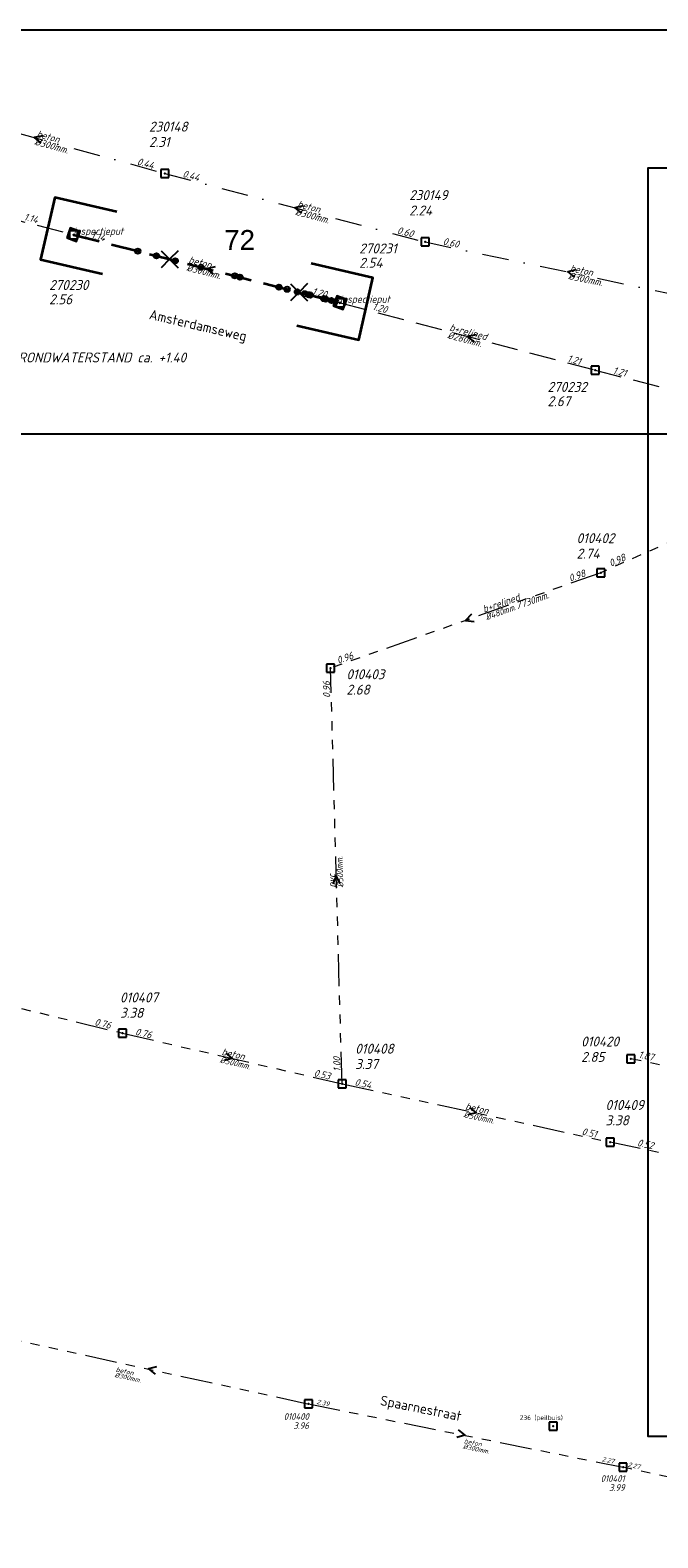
# Model space of a CAD drawing. Header units: metres. Extents: x 152202 to 157341, y 461610 to 468701.
# Tile 45 of 238: x 153255 to 153374, y 463775 to 464059. Entities that reach past the tile are written whole.
import ezdxf
from ezdxf.enums import TextEntityAlignment as Align

# ---------------------------------------------------------------- set-up
doc = ezdxf.new("R2010")
doc.units = ezdxf.units.M
doc.header["$PDMODE"] = 64
doc.header["$PDSIZE"] = 1.5
for name, pattern in [('RI-GWA', [18.45, 6, -1.8, 1.75, -1.8, 1.75, -1.8, 1.75, -1.8]), ('RI-HWA', [7.4, 5, -2.4]), ('RI-VWA', [11, 5, -3, 0, -3])]:
    doc.linetypes.add(name, pattern=pattern)
doc.layers.get('0').update_dxf_attribs({"linetype": 'CONTINUOUS'})
doc.layers.get('DEFPOINTS').update_dxf_attribs({"linetype": 'CONTINUOUS'})
doc.layers.add('b-og-pb-point', color=7, linetype='CONTINUOUS')
for name, color, linetype, lineweight in [('B-OI-RI-GWA-MATERIAAL-T18', 10, 'CONTINUOUS', 18), ('B-OI-RI-GWA-PUTDEKSELHOOGTE-T25', 10, 'CONTINUOUS', 25), ('B-OI-RI-GWA_BOB-T18', 10, 'CONTINUOUS', 18), ('B-OI-RI-GWA_DIAMETER-HOOGTE-T18', 10, 'CONTINUOUS', 18), ('B-OI-RI-GWA_DIAMETER-T18', 10, 'CONTINUOUS', 18), ('B-OI-RI-GWA_PUTNUMMER-T18', 10, 'CONTINUOUS', 18), ('B-OI-RI-GWA_PUTNUMMER-T25', 10, 'CONTINUOUS', 18), ('B-OI-RI-GWA_RIOOLPUT-S', 10, 'CONTINUOUS', 25), ('B-OI-RI-GWA_TRANSPORTLEIDING-G', 10, 'RI-GWA', 18), ('B-OI-RI-GWA_TRANSPORTLEIDING_BETON_300-G', 10, 'RI-GWA', 18), ('B-OI-RI-HWA-BOB-T18', 150, 'CONTINUOUS', 18), ('B-OI-RI-HWA-MATERIAAL-T18', 150, 'CONTINUOUS', 18), ('B-OI-RI-HWA-PUTDEKSELHOOGTE-T25', 150, 'CONTINUOUS', 25), ('B-OI-RI-HWA-PUTNUMMER-T25', 150, 'CONTINUOUS', 25), ('B-OI-RI-HWA_DIAMETER-T18', 150, 'CONTINUOUS', 18), ('B-OI-RI-HWA_RIOOLPUT-S', 150, 'CONTINUOUS', 25), ('B-OI-RI-HWA_TRANSPORTLEIDING-G', 150, 'RI-HWA', 18), ('B-OI-RI-STROOMRICHTING-S', 252, 'CONTINUOUS', 25), ('B-OI-RI-VWA-BOB-T18', 34, 'CONTINUOUS', 18), ('B-OI-RI-VWA-DIAMETER-T18', 34, 'CONTINUOUS', 18), ('B-OI-RI-VWA-MATERIAAL-T18', 34, 'CONTINUOUS', 18), ('B-OI-RI-VWA_PUTDEKSELHOOGTE-T25', 34, 'CONTINUOUS', 25), ('B-OI-RI-VWA_PUTNUMMER-T25', 34, 'CONTINUOUS', 25), ('B-OI-RI-VWA_RIOOLPUT-S', 34, 'CONTINUOUS', 25), ('B-OI-RI-VWA_TRANSPORTLEIDING-G', 34, 'RI-VWA', 18), ('B-RO-OG-TOPOGRAFIE-T18', 2, 'CONTINUOUS', 18), ('N-OI-RI-HWA-BOB-T18', 162, 'CONTINUOUS', 18), ('N-OI-RI-HWA-MATERIAAL-T18', 162, 'CONTINUOUS', 18), ('N-OI-RI-HWA-PUTDEKSELHOOGTE-T25', 162, 'CONTINUOUS', 25), ('N-OI-RI-HWA-PUTNUMMER-T25', 162, 'CONTINUOUS', 25), ('N-OI-RI-HWA_DIAMETER-T18', 162, 'CONTINUOUS', 18), ('N-OI-RI-HWA_RIOOLPUT-S', 162, 'CONTINUOUS', 25), ('N-OI-RI-HWA_TRANSPORTLEIDING-G', 162, 'RI-HWA', 35), ('N-OI-RI-STROOMRICHTING-S', 252, 'CONTINUOUS', 25), ('N-OI-RI-T50', 130, 'CONTINUOUS', 50), ('N-OI-RI-VRIJVERVAL_HULPSTUK-S', 210, 'CONTINUOUS', 25), ('N-OI-RI-VRIJVERVAL_HULPSTUK-S-GESLOTEN', 190, 'CONTINUOUS', 25), ('N-OI-WH-T25', 2, 'CONTINUOUS', 25), ('N-RO-KG-GRENS_WERK-G', 7, 'XX-WERKGRENS', 35)]:
    doc.layers.add(name, color=color, linetype=linetype, lineweight=lineweight)
doc.layers.add('N-OI-MO-ONDERZOEK_PEILBUIS-T18', color=1, linetype='CONTINUOUS', lineweight=18, plot=False)
doc.styles.add('ARIAL', font='arial.ttf')
doc.styles.add('NLCS-ISO-M200-T18', font='NLCS-ISO.ttf', dxfattribs={"height": 360})
doc.styles.add('NLCS-ISO-M500-T18', font='NLCS-ISO.ttf', dxfattribs={"height": 0.9})
doc.styles.add('NLCS-ISO-M500-T18_CURSIEF', font='NLCS-ISO.ttf', dxfattribs={"oblique": 15, "height": 0.9})
doc.styles.add('NLCS-ISO-M500-T25_CURSIEF', font='NLCS-ISO.ttf', dxfattribs={"oblique": 15, "height": 1.25})
doc.styles.add('NLCS-ISO-M750-T18_CURSIEF', font='NLCS-ISO.ttf', dxfattribs={"oblique": 15, "height": 1.35})
doc.styles.add('NLCS-ISO-M750-T25_CURSIEF', font='NLCS-ISO.ttf', dxfattribs={"oblique": 15, "height": 1.875})
doc.linetypes.add('XX-WERKGRENS', pattern='A,0,[137,NLCS.SHX,S=0.1,R=0,X=-1.1,Y=-1.35],-6', length=6)

# ---------------------------------------------------------------- blocks, each defined once
blk = doc.blocks.new('ACMAP_ANN_TEMPLATE_hwa-diam')
at = {"style": 'NLCS-ISO-M750-T18_CURSIEF', "oblique": 15}
blk.add_attdef('hwa-diam', (-3.7, -1.3), '', height=1.35, dxfattribs=at)
blk = doc.blocks.new('ACMAP_ANN_TEMPLATE_hwa-materiaal')
at = {"style": 'NLCS-ISO-M750-T18_CURSIEF', "oblique": 15}
blk.add_attdef('hwa-mat', (-3.7, 0.2), '', height=1.35, dxfattribs=at)
blk = doc.blocks.new('ACMAP_ANN_TEMPLATE_hwa-nap-l')
at = {"style": 'NLCS-ISO-M750-T18_CURSIEF', "oblique": 15}
blk.add_attdef('hwa-nap-l', (3.3, 0.2), '', height=1.35, dxfattribs=at)
blk = doc.blocks.new('ACMAP_ANN_TEMPLATE_hwa-nap-r')
at = {"style": 'NLCS-ISO-M750-T18_CURSIEF', "oblique": 15}
blk.add_attdef('hwa-nap-r', (-5.6, 0.2), '', height=1.35, dxfattribs=at)
blk = doc.blocks.new('ACMAP_ANN_TEMPLATE_hwa-puth')
at = {"color": 0, "linetype": 'ByBlock', "style": 'NLCS-ISO-M750-T25_CURSIEF', "oblique": 15}
blk.add_attdef('hwa-puth', (-9, -6.8), '', height=1.88, dxfattribs=at)
blk = doc.blocks.new('ACMAP_ANN_TEMPLATE_hwa-putnr')
at = {"color": 0, "linetype": 'ByBlock', "style": 'NLCS-ISO-M750-T25_CURSIEF', "oblique": 15}
blk.add_attdef('hwa-putnr', (-9, -4.1), '', height=1.88, dxfattribs=at)
blk = doc.blocks.new('ACMAP_ANN_TEMPLATE_type knoop')
at = {"layer": 'DEFPOINTS', "style": 'NLCS-ISO-M750-T18_CURSIEF', "oblique": 15}
blk.add_attdef('type_knoop', (0, 0), '', height=1.35, dxfattribs=at)
blk = doc.blocks.new('ACMAP_ANN_TEMPLATE_gwa-diam-hoogte')
at = {"style": 'NLCS-ISO-M750-T18_CURSIEF', "oblique": 15}
blk.add_attdef('gwa-diam-hoogte', (4, -1.3), '', height=1.35, dxfattribs=at)
blk = doc.blocks.new('ACMAP_ANN_TEMPLATE_vwa-diam')
at = {"style": 'NLCS-ISO-M750-T18_CURSIEF', "oblique": 15}
blk.add_attdef('vwa-diam', (0.3, -1.3), '', height=1.35, dxfattribs=at)
blk = doc.blocks.new('ACMAP_ANN_TEMPLATE_vwa-materiaal')
at = {"style": 'NLCS-ISO-M750-T18_CURSIEF', "oblique": 15}
blk.add_attdef('vwa-mat', (0.3, 0.2), '', height=1.35, dxfattribs=at)
blk = doc.blocks.new('ACMAP_ANN_TEMPLATE_vwa-nap-l')
at = {"style": 'NLCS-ISO-M750-T18_CURSIEF', "oblique": 15}
blk.add_attdef('vwa-nap-l', (3.3, 0.2), '', height=1.35, dxfattribs=at)
blk = doc.blocks.new('ACMAP_ANN_TEMPLATE_vwa-nap-r')
at = {"style": 'NLCS-ISO-M750-T18_CURSIEF', "oblique": 15}
blk.add_attdef('vwa-nap-r', (-5.6, 0.2), '', height=1.35, dxfattribs=at)
blk = doc.blocks.new('ACMAP_ANN_TEMPLATE_gwa-diam')
at = {"style": 'NLCS-ISO-M500-T18_CURSIEF', "oblique": 15}
blk.add_attdef('gwa-diam', (-2.2, -1.3), '', height=1.2, dxfattribs=at)
blk = doc.blocks.new('ACMAP_ANN_TEMPLATE_gwa-materiaal')
at = {"style": 'NLCS-ISO-M750-T18_CURSIEF', "oblique": 15}
blk.add_attdef('gwa-mat', (-2.2, 0.2), '', height=1.35, dxfattribs=at)
blk = doc.blocks.new('ACMAP_ANN_TEMPLATE_gwa-nap-l')
at = {"style": 'NLCS-ISO-M750-T18_CURSIEF', "oblique": 15}
blk.add_attdef('gwa-nap-l', (2.3, 0.2), '', height=1.35, dxfattribs=at)
blk = doc.blocks.new('ACMAP_ANN_TEMPLATE_gwa-nap-r')
at = {"style": 'NLCS-ISO-M750-T18_CURSIEF', "oblique": 15}
blk.add_attdef('gwa-nap-r', (-5.6, 0.2), '', height=1.35, dxfattribs=at)
blk = doc.blocks.new('ACMAP_ANN_TEMPLATE_gwa-puth')
at = {"style": 'NLCS-ISO-M750-T25_CURSIEF', "oblique": 15}
blk.add_attdef('gwa-puth', (3, -5), '', height=1.88, dxfattribs=at)
blk = doc.blocks.new('ACMAP_ANN_TEMPLATE_gwa-putnr')
at = {"style": 'NLCS-ISO-M750-T25_CURSIEF', "oblique": 15}
blk.add_attdef('gwa-putnr', (3, -2.1), '', height=1.88, dxfattribs=at)
blk = doc.blocks.new('ACMAP_ANN_TEMPLATE_vwa-puth')
at = {"style": 'NLCS-ISO-M750-T25_CURSIEF', "oblique": 15}
blk.add_attdef('vwa-puth', (-3, 5), '', height=1.88, dxfattribs=at)
blk = doc.blocks.new('ACMAP_ANN_TEMPLATE_vwa-putnr')
at = {"style": 'NLCS-ISO-M750-T25_CURSIEF', "oblique": 15}
blk.add_attdef('vaw-putnr', (-3, 7.9), '', height=1.88, dxfattribs=at)
blk = doc.blocks.new('SRI-HULP')
h = blk.add_hatch(color=256)
h.dxf.hatch_style = 1
h.paths.add_polyline_path([(-0.71, 0.71, 0.198912), (-1, 0, 0.198912), (-0.71, -0.71), (0, 0)])
h = blk.add_hatch(color=256)
h.dxf.hatch_style = 1
h.paths.add_polyline_path([(1, 0, 0.198912), (0.71, 0.71), (0, 0), (0.71, -0.71, 0.198912)])
for p, q in [((-0.71, 0.71), (0.71, -0.71)), ((-0.71, -0.71), (0.71, 0.71))]:
    blk.add_line(p, q)
blk.add_circle((0, 0), 1)
blk = doc.blocks.new('SRI-HULP-B')
blk.add_line((-5.43, 5.4), (5.4, -5.4))
at = {"flags": 128}
blk.add_lwpolyline([(5.38, 5.42), (0, 0), (-5.4, -5.4)], dxfattribs=at)
blk = doc.blocks.new('B-SRI-PUT_HWA-SO')
at = {"lineweight": -3, "flags": 128}
blk.add_lwpolyline([(-2, -2), (2, -2), (2, 2), (-2, 2)], close=True, dxfattribs=at)
at = {"lineweight": -3}
blk.add_circle((0, 0), 2, dxfattribs=at)

msp = doc.modelspace()

# ---------------------------------------------------------------- linework, layer by layer
at = {"layer": 'b-og-pb-point', "linetype": 'Continuous'}
msp.add_point((153354, 463796), dxfattribs=at)
at = {"layer": 'B-OI-RI-GWA_RIOOLPUT-S', "transparency": 33554623}
for p in [(153363, 463957), (153312, 463939), (153272.75, 463870.13), (153368.7, 463865.3), (153314.17, 463860.58), (153364.76, 463849.59)]:
    msp.add_point(p, dxfattribs=at)
at = {"layer": 'B-OI-RI-GWA_RIOOLPUT-S', "linetype": 'Continuous'}
for p in [(153307.848, 463800.174, 2.388), (153367.21, 463788.25)]:
    msp.add_point(p, dxfattribs=at)
at = {"layer": 'B-OI-RI-GWA_TRANSPORTLEIDING-G'}
for p, q in [((153414.68, 463979.88), (153363, 463957)), ((153414.68, 463979.88), (153363, 463957)), ((153363, 463957), (153312, 463939)), ((153363, 463957), (153312, 463939)), ((153314.17, 463860.58), (153312, 463939)), ((153228.15, 463880.99), (153272.75, 463870.13)), ((153272.75, 463870.13), (153314.17, 463860.58)), ((153406.69, 463857.06), (153368.7, 463865.3)), ((153314.17, 463860.58), (153364.76, 463849.59)), ((153406.52, 463840.55), (153364.76, 463849.59))]:
    msp.add_line(p, q, dxfattribs=at)
at = {"layer": 'B-OI-RI-GWA_TRANSPORTLEIDING_BETON_300-G'}
for p, q in [((153247.71, 463813.28), (153307.848, 463800.174, 2.388)), ((153307.848, 463800.174, 2.388), (153367.21, 463788.25)), ((153434.046, 463773.613, 1.53), (153367.21, 463788.25))]:
    msp.add_line(p, q, dxfattribs=at)
at = {"layer": 'B-OI-RI-HWA_RIOOLPUT-S'}
for p in [(153263.47, 464020.76), (153313.8, 464007.93), (153361.96, 463995.21)]:
    msp.add_point(p, dxfattribs=at)
at = {"layer": 'B-OI-RI-HWA_TRANSPORTLEIDING-G'}
for p, q in [((153213.61, 464033.64), (153263.47, 464020.76)), ((153313.8, 464007.93), (153361.96, 463995.21)), ((153361.96, 463995.21), (153410.46, 463982.8))]:
    msp.add_line(p, q, dxfattribs=at)
at = {"layer": 'B-OI-RI-STROOMRICHTING-S'}
for points in [[(153257.66, 464039.42), (153256.08, 464039.1), (153257.28, 464038.03)], [(153306.86, 464026.19), (153305.29, 464025.86), (153306.49, 464024.8)], [(153358.33, 464014.14), (153356.77, 464013.73), (153358.03, 464012.73)], [(153339.46, 464001.9), (153337.88, 464001.57), (153339.09, 464000.51)], [(153338.62, 463949.16), (153337.5, 463948), (153339.1, 463947.8)], [(153313.84, 463898.37), (153313.09, 463899.79), (153312.41, 463898.33)], [(153292.22, 463866.38), (153293.46, 463865.35), (153291.9, 463864.98)], [(153338.21, 463856.09), (153339.47, 463855.09), (153337.9, 463854.69)], [(153279.17, 463807.2), (153277.61, 463806.81), (153278.87, 463805.8)], [(153336.1, 463795.28), (153337.36, 463794.29), (153335.81, 463793.87)]]:
    msp.add_lwpolyline(points, dxfattribs=at)
at = {"layer": 'B-OI-RI-VWA_RIOOLPUT-S'}
for p in [(153280.73, 464032.32), (153329.84, 464019.4)]:
    msp.add_point(p, dxfattribs=at)
at = {"layer": 'B-OI-RI-VWA_TRANSPORTLEIDING-G'}
for p, q in [((153231.43, 464045.89), (153280.73, 464032.32)), ((153280.73, 464032.32), (153329.84, 464019.4)), ((153329.84, 464019.4), (153383.7, 464008.06))]:
    msp.add_line(p, q, dxfattribs=at)
at = {"layer": 'DEFPOINTS', "flags": 128}
for points in [[(153441.877, 464059.356), (153437.447, 464059.356), (153429.845, 464059.356), (153214.379, 464059.356), (153214.379, 464034.202), (153214.379, 463983.204), (153441.877, 463983.204)], [(153568.982, 464033.633), (153549.552, 464033.335), (153521.913, 464033.335), (153371.913, 464033.335), (153371.913, 463856.335), (153371.913, 463794.087), (153568.982, 463794.087)]]:
    msp.add_lwpolyline(points, close=True, dxfattribs=at)
at = {"layer": 'N-OI-RI-HWA_RIOOLPUT-S'}
for p in [(153263.47, 464020.76), (153313.8, 464007.93)]:
    msp.add_point(p, dxfattribs=at)
at = {"layer": 'N-OI-RI-HWA_TRANSPORTLEIDING-G'}
msp.add_line((153263.47, 464020.76), (153313.8, 464007.93), dxfattribs=at)
at = {"layer": 'N-OI-RI-STROOMRICHTING-S'}
msp.add_lwpolyline([(153290.21, 464014.69), (153288.64, 464014.34), (153289.85, 464013.29)], dxfattribs=at)
msp.add_lwpolyline([(153290.21, 464014.69), (153288.64, 464014.34), (153289.85, 464013.29)], dxfattribs=at)
at = {"layer": 'N-RO-KG-GRENS_WERK-G', "ltscale": 0.5, "flags": 128}
for points in [[(153271.65, 464025.061), (153259.958, 464027.762), (153257.257, 464016.07), (153268.949, 464013.369)], [(153305.62, 464003.629), (153317.312, 464000.928), (153320.013, 464012.62), (153308.321, 464015.321)]]:
    msp.add_lwpolyline(points, dxfattribs=at)

# ---------------------------------------------------------------- block references
at = {"layer": 'B-OI-RI-GWA-MATERIAAL-T18', "transparency": 33554623}
ref = msp.add_blockref('ACMAP_ANN_TEMPLATE_gwa-materiaal', (153343.137, 463949.977), dxfattribs=dict(at, rotation=19.4400348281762))
ref.add_attrib('gwa-mat', 'b+relined', (153340.996, 463949.433), dxfattribs={"layer": '0', "color": 0, "linetype": 'ByBlock', "height": 1.35, "rotation": 19.44003, "style": 'NLCS-ISO-M750-T18_CURSIEF', "oblique": 15})
ref = msp.add_blockref('ACMAP_ANN_TEMPLATE_gwa-materiaal', (153313.085, 463899.79), dxfattribs=dict(at, rotation=91.58505638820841))
ref.add_attrib('gwa-mat', 'pvc', (153312.946, 463897.585), dxfattribs={"layer": '0', "color": 0, "linetype": 'ByBlock', "height": 1.35, "rotation": 91.58506, "style": 'NLCS-ISO-M750-T18_CURSIEF', "oblique": 15})
ref = msp.add_blockref('ACMAP_ANN_TEMPLATE_gwa-materiaal', (153293.46, 463865.355), dxfattribs=dict(at, rotation=347.0164966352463))
ref.add_attrib('gwa-mat', 'beton', (153291.361, 463866.044), dxfattribs={"layer": '0', "color": 0, "linetype": 'ByBlock', "height": 1.35, "rotation": 347.0165, "style": 'NLCS-ISO-M750-T18_CURSIEF', "oblique": 15})
ref = msp.add_blockref('ACMAP_ANN_TEMPLATE_gwa-materiaal', (153339.465, 463855.085), dxfattribs=dict(at, rotation=347.7436900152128))
ref.add_attrib('gwa-mat', 'beton', (153337.358, 463855.747), dxfattribs={"layer": '0', "color": 0, "linetype": 'ByBlock', "height": 1.35, "rotation": 347.74369, "style": 'NLCS-ISO-M750-T18_CURSIEF', "oblique": 15})
at = {"layer": 'B-OI-RI-GWA-PUTDEKSELHOOGTE-T25', "transparency": 33554623}
ref = msp.add_blockref('ACMAP_ANN_TEMPLATE_gwa-puth', (153355.443, 463964.669), dxfattribs=at)
ref.add_attrib('gwa-puth', '2.74', (153358.443, 463959.669), dxfattribs={"layer": '0', "color": 0, "linetype": 'ByBlock', "height": 1.875, "style": 'NLCS-ISO-M750-T25_CURSIEF', "oblique": 15})
ref = msp.add_blockref('ACMAP_ANN_TEMPLATE_gwa-puth', (153312, 463939), dxfattribs=at)
ref.add_attrib('gwa-puth', '2.68', (153315, 463934), dxfattribs={"layer": '0', "color": 0, "linetype": 'ByBlock', "height": 1.875, "style": 'NLCS-ISO-M750-T25_CURSIEF', "oblique": 15})
ref = msp.add_blockref('ACMAP_ANN_TEMPLATE_gwa-puth', (153269.255, 463878.028), dxfattribs=at)
ref.add_attrib('gwa-puth', '3.38', (153272.255, 463873.028), dxfattribs={"layer": '0', "color": 0, "linetype": 'ByBlock', "height": 1.875, "style": 'NLCS-ISO-M750-T25_CURSIEF', "oblique": 15})
ref = msp.add_blockref('ACMAP_ANN_TEMPLATE_gwa-puth', (153313.654, 463868.364), dxfattribs=at)
ref.add_attrib('gwa-puth', '3.37', (153316.654, 463863.364), dxfattribs={"layer": '0', "color": 0, "linetype": 'ByBlock', "height": 1.875, "style": 'NLCS-ISO-M750-T25_CURSIEF', "oblique": 15})
ref = msp.add_blockref('ACMAP_ANN_TEMPLATE_gwa-puth', (153356.304, 463869.711), dxfattribs=at)
ref.add_attrib('gwa-puth', '2.85', (153359.304, 463864.711), dxfattribs={"layer": '0', "color": 0, "linetype": 'ByBlock', "height": 1.875, "style": 'NLCS-ISO-M750-T25_CURSIEF', "oblique": 15})
ref = msp.add_blockref('ACMAP_ANN_TEMPLATE_gwa-puth', (153360.91, 463857.74), dxfattribs=at)
ref.add_attrib('gwa-puth', '3.38', (153363.91, 463852.74), dxfattribs={"layer": '0', "color": 0, "linetype": 'ByBlock', "height": 1.875, "style": 'NLCS-ISO-M750-T25_CURSIEF', "oblique": 15})
at = {"layer": 'B-OI-RI-GWA_BOB-T18', "transparency": 33554623}
ref = msp.add_blockref('ACMAP_ANN_TEMPLATE_gwa-nap-r', (153370.136, 463960.171), dxfattribs=dict(at, rotation=23.88014384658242))
ref.add_attrib('gwa-nap-r', '0.98', (153364.935, 463958.087), dxfattribs={"layer": '0', "color": 0, "linetype": 'ByBlock', "height": 1.35, "rotation": 23.88014, "style": 'NLCS-ISO-M750-T18_CURSIEF', "oblique": 15})
ref = msp.add_blockref('ACMAP_ANN_TEMPLATE_gwa-nap-l', (153355.15, 463954.326), dxfattribs=dict(at, rotation=19.4400348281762))
ref.add_attrib('gwa-nap-l', '0.98', (153357.252, 463955.28), dxfattribs={"layer": '0', "color": 0, "linetype": 'ByBlock', "height": 1.35, "rotation": 19.44003, "style": 'NLCS-ISO-M750-T18_CURSIEF', "oblique": 15})
ref = msp.add_blockref('ACMAP_ANN_TEMPLATE_gwa-nap-r', (153318.814, 463941.45), dxfattribs=dict(at, rotation=19.4400348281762))
ref.add_attrib('gwa-nap-r', '0.96', (153313.466, 463939.775), dxfattribs={"layer": '0', "color": 0, "linetype": 'ByBlock', "height": 1.35, "rotation": 19.44003, "style": 'NLCS-ISO-M750-T18_CURSIEF', "oblique": 15})
ref = msp.add_blockref('ACMAP_ANN_TEMPLATE_gwa-nap-r', (153312, 463939), dxfattribs=dict(at, rotation=91.58505638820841))
ref.add_attrib('gwa-nap-r', '0.96', (153311.955, 463933.397), dxfattribs={"layer": '0', "color": 0, "linetype": 'ByBlock', "height": 1.35, "rotation": 91.58506, "style": 'NLCS-ISO-M750-T18_CURSIEF', "oblique": 15})
ref = msp.add_blockref('ACMAP_ANN_TEMPLATE_gwa-nap-r', (153272.75, 463870.13), dxfattribs=dict(at, rotation=346.3149256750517))
ref.add_attrib('gwa-nap-r', '0.76', (153267.356, 463871.649), dxfattribs={"layer": '0', "color": 0, "linetype": 'ByBlock', "height": 1.35, "rotation": 346.31493, "style": 'NLCS-ISO-M750-T18_CURSIEF', "oblique": 15})
ref = msp.add_blockref('ACMAP_ANN_TEMPLATE_gwa-nap-l', (153272.75, 463870.13), dxfattribs=dict(at, rotation=347.0164966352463))
ref.add_attrib('gwa-nap-l', '0.76', (153275.036, 463869.808), dxfattribs={"layer": '0', "color": 0, "linetype": 'ByBlock', "height": 1.35, "rotation": 347.0165, "style": 'NLCS-ISO-M750-T18_CURSIEF', "oblique": 15})
ref = msp.add_blockref('ACMAP_ANN_TEMPLATE_gwa-nap-l', (153314.17, 463860.58), dxfattribs=dict(at, rotation=91.58505638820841))
ref.add_attrib('gwa-nap-l', '1.00', (153313.906, 463862.874), dxfattribs={"layer": '0', "color": 0, "linetype": 'ByBlock', "height": 1.35, "rotation": 91.58506, "style": 'NLCS-ISO-M750-T18_CURSIEF', "oblique": 15})
ref = msp.add_blockref('ACMAP_ANN_TEMPLATE_gwa-nap-r', (153375.476, 463864.123), dxfattribs=dict(at, rotation=347.7621530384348))
ref.add_attrib('gwa-nap-r', '1.87', (153370.046, 463865.505), dxfattribs={"layer": '0', "color": 0, "linetype": 'ByBlock', "height": 1.35, "rotation": 347.76215, "style": 'NLCS-ISO-M750-T18_CURSIEF', "oblique": 15})
ref = msp.add_blockref('ACMAP_ANN_TEMPLATE_gwa-nap-r', (153314.17, 463860.58), dxfattribs=dict(at, rotation=347.0164966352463))
ref.add_attrib('gwa-nap-r', '0.53', (153308.758, 463862.033), dxfattribs={"layer": '0', "color": 0, "linetype": 'ByBlock', "height": 1.35, "rotation": 347.0165, "style": 'NLCS-ISO-M750-T18_CURSIEF', "oblique": 15})
ref = msp.add_blockref('ACMAP_ANN_TEMPLATE_gwa-nap-l', (153314.17, 463860.58), dxfattribs=dict(at, rotation=347.7436900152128))
ref.add_attrib('gwa-nap-l', '0.54', (153316.46, 463860.287), dxfattribs={"layer": '0', "color": 0, "linetype": 'ByBlock', "height": 1.35, "rotation": 347.74369, "style": 'NLCS-ISO-M750-T18_CURSIEF', "oblique": 15})
ref = msp.add_blockref('ACMAP_ANN_TEMPLATE_gwa-nap-r', (153364.76, 463849.59), dxfattribs=dict(at, rotation=347.7436900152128))
ref.add_attrib('gwa-nap-r', '0.51', (153359.33, 463850.974), dxfattribs={"layer": '0', "color": 0, "linetype": 'ByBlock', "height": 1.35, "rotation": 347.74369, "style": 'NLCS-ISO-M750-T18_CURSIEF', "oblique": 15})
ref = msp.add_blockref('ACMAP_ANN_TEMPLATE_gwa-nap-r', (153375.237, 463847.482), dxfattribs=dict(at, rotation=347.7853617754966))
ref.add_attrib('gwa-nap-r', '0.52', (153369.806, 463848.863), dxfattribs={"layer": '0', "color": 0, "linetype": 'ByBlock', "height": 1.35, "rotation": 347.78536, "style": 'NLCS-ISO-M750-T18_CURSIEF', "oblique": 15})
at = {"layer": 'B-OI-RI-GWA_DIAMETER-HOOGTE-T18', "transparency": 33554623}
ref = msp.add_blockref('ACMAP_ANN_TEMPLATE_gwa-diam-hoogte', (153343.137, 463949.977), dxfattribs=dict(at, rotation=19.4400348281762))
ref.add_attrib('gwa-diam-hoogte', '/730mm.', (153347.342, 463950.082), dxfattribs={"layer": '0', "color": 0, "linetype": 'ByBlock', "height": 1.35, "rotation": 19.44003, "style": 'NLCS-ISO-M750-T18_CURSIEF', "oblique": 15})
at = {"layer": 'B-OI-RI-GWA_DIAMETER-T18', "transparency": 33554623}
ref = msp.add_blockref('ACMAP_ANN_TEMPLATE_gwa-diam', (153343.137, 463949.977), dxfattribs=dict(at, rotation=19.4400348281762))
ref.add_attrib('gwa-diam', '%%c480mm.', (153341.496, 463948.019), dxfattribs={"layer": '0', "color": 0, "linetype": 'ByBlock', "height": 1.2, "rotation": 19.44003, "style": 'NLCS-ISO-M500-T18_CURSIEF', "oblique": 15})
ref = msp.add_blockref('ACMAP_ANN_TEMPLATE_gwa-diam', (153313.085, 463899.79), dxfattribs=dict(at, rotation=91.58505638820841))
ref.add_attrib('gwa-diam', '%%c500mm.', (153314.445, 463897.627), dxfattribs={"layer": '0', "color": 0, "linetype": 'ByBlock', "height": 1.2, "rotation": 91.58506, "style": 'NLCS-ISO-M500-T18_CURSIEF', "oblique": 15})
ref = msp.add_blockref('ACMAP_ANN_TEMPLATE_gwa-diam', (153293.46, 463865.355), dxfattribs=dict(at, rotation=347.0164966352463))
ref.add_attrib('gwa-diam', '%%c500mm.', (153291.024, 463864.583), dxfattribs={"layer": '0', "color": 0, "linetype": 'ByBlock', "height": 1.2, "rotation": 347.0165, "style": 'NLCS-ISO-M500-T18_CURSIEF', "oblique": 15})
ref = msp.add_blockref('ACMAP_ANN_TEMPLATE_gwa-diam', (153339.465, 463855.085), dxfattribs=dict(at, rotation=347.7436900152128))
ref.add_attrib('gwa-diam', '%%c500mm.', (153337.039, 463854.282), dxfattribs={"layer": '0', "color": 0, "linetype": 'ByBlock', "height": 1.2, "rotation": 347.74369, "style": 'NLCS-ISO-M500-T18_CURSIEF', "oblique": 15})
at = {"layer": 'B-OI-RI-GWA_PUTNUMMER-T18', "transparency": 33554623}
ref = msp.add_blockref('ACMAP_ANN_TEMPLATE_gwa-putnr', (153355.443, 463964.669), dxfattribs=at)
ref.add_attrib('gwa-putnr', '010402', (153358.443, 463962.569), dxfattribs={"layer": '0', "color": 0, "linetype": 'ByBlock', "height": 1.875, "style": 'NLCS-ISO-M750-T25_CURSIEF', "oblique": 15})
ref = msp.add_blockref('ACMAP_ANN_TEMPLATE_gwa-putnr', (153312, 463939), dxfattribs=at)
ref.add_attrib('gwa-putnr', '010403', (153315, 463936.9), dxfattribs={"layer": '0', "color": 0, "linetype": 'ByBlock', "height": 1.875, "style": 'NLCS-ISO-M750-T25_CURSIEF', "oblique": 15})
ref = msp.add_blockref('ACMAP_ANN_TEMPLATE_gwa-putnr', (153269.255, 463878.028), dxfattribs=at)
ref.add_attrib('gwa-putnr', '010407', (153272.255, 463875.928), dxfattribs={"layer": '0', "color": 0, "linetype": 'ByBlock', "height": 1.875, "style": 'NLCS-ISO-M750-T25_CURSIEF', "oblique": 15})
ref = msp.add_blockref('ACMAP_ANN_TEMPLATE_gwa-putnr', (153313.654, 463868.364), dxfattribs=at)
ref.add_attrib('gwa-putnr', '010408', (153316.654, 463866.264), dxfattribs={"layer": '0', "color": 0, "linetype": 'ByBlock', "height": 1.875, "style": 'NLCS-ISO-M750-T25_CURSIEF', "oblique": 15})
ref = msp.add_blockref('ACMAP_ANN_TEMPLATE_gwa-putnr', (153356.304, 463869.711), dxfattribs=at)
ref.add_attrib('gwa-putnr', '010420', (153359.304, 463867.611), dxfattribs={"layer": '0', "color": 0, "linetype": 'ByBlock', "height": 1.875, "style": 'NLCS-ISO-M750-T25_CURSIEF', "oblique": 15})
ref = msp.add_blockref('ACMAP_ANN_TEMPLATE_gwa-putnr', (153360.91, 463857.74), dxfattribs=at)
ref.add_attrib('gwa-putnr', '010409', (153363.91, 463855.64), dxfattribs={"layer": '0', "color": 0, "linetype": 'ByBlock', "height": 1.875, "style": 'NLCS-ISO-M750-T25_CURSIEF', "oblique": 15})
at = {"layer": 'B-OI-RI-HWA-BOB-T18'}
ref = msp.add_blockref('ACMAP_ANN_TEMPLATE_hwa-nap-r', (153259.401, 464021.952), dxfattribs=dict(at, rotation=345.515805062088))
ref.add_attrib('hwa-nap-r', '1.14', (153254.029, 464023.546), dxfattribs={"layer": '0', "color": 0, "linetype": 'ByBlock', "height": 1.35, "rotation": 345.51581, "style": 'NLCS-ISO-M750-T18_CURSIEF', "oblique": 15})
ref = msp.add_blockref('ACMAP_ANN_TEMPLATE_hwa-nap-l', (153316.571, 464007.293), dxfattribs=dict(at, rotation=345.2049164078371))
ref.add_attrib('hwa-nap-l', '1.20', (153319.813, 464006.644), dxfattribs={"layer": '0', "color": 0, "linetype": 'ByBlock', "height": 1.35, "rotation": 345.20492, "style": 'NLCS-ISO-M750-T18_CURSIEF', "oblique": 15})
ref = msp.add_blockref('ACMAP_ANN_TEMPLATE_hwa-nap-r', (153361.96, 463995.21), dxfattribs=dict(at, rotation=345.2049164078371))
ref.add_attrib('hwa-nap-r', '1.21', (153356.597, 463996.833), dxfattribs={"layer": '0', "color": 0, "linetype": 'ByBlock', "height": 1.35, "rotation": 345.20492, "style": 'NLCS-ISO-M750-T18_CURSIEF', "oblique": 15})
ref = msp.add_blockref('ACMAP_ANN_TEMPLATE_hwa-nap-l', (153361.96, 463995.21), dxfattribs=dict(at, rotation=345.6473158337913))
ref.add_attrib('hwa-nap-l', '1.21', (153365.207, 463994.586), dxfattribs={"layer": '0', "color": 0, "linetype": 'ByBlock', "height": 1.35, "rotation": 345.64732, "style": 'NLCS-ISO-M750-T18_CURSIEF', "oblique": 15})
at = {"layer": 'B-OI-RI-HWA-MATERIAAL-T18'}
ref = msp.add_blockref('ACMAP_ANN_TEMPLATE_hwa-materiaal', (153337.88, 464001.57), dxfattribs=dict(at, rotation=345.2049164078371))
ref.add_attrib('hwa-mat', 'b+relined', (153334.354, 464002.708), dxfattribs={"layer": '0', "color": 0, "linetype": 'ByBlock', "height": 1.35, "rotation": 345.20492, "style": 'NLCS-ISO-M750-T18_CURSIEF', "oblique": 15})
at = {"layer": 'B-OI-RI-HWA-PUTDEKSELHOOGTE-T25'}
msp.add_blockref('ACMAP_ANN_TEMPLATE_hwa-puth', (153361.96, 463995.21), dxfattribs=at).add_auto_attribs({'hwa-puth': '2.67'})
at = {"layer": 'B-OI-RI-HWA-PUTNUMMER-T25'}
msp.add_blockref('ACMAP_ANN_TEMPLATE_hwa-putnr', (153361.96, 463995.21), dxfattribs=at).add_auto_attribs({'hwa-putnr': '270232'})
at = {"layer": 'B-OI-RI-HWA_DIAMETER-T18'}
ref = msp.add_blockref('ACMAP_ANN_TEMPLATE_hwa-diam', (153337.88, 464001.57), dxfattribs=dict(at, rotation=345.2049164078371))
ref.add_attrib('hwa-diam', '%%c280mm.', (153333.971, 464001.258), dxfattribs={"layer": '0', "color": 0, "linetype": 'ByBlock', "height": 1.35, "rotation": 345.20492, "style": 'NLCS-ISO-M750-T18_CURSIEF', "oblique": 15})
at = {"layer": 'B-OI-RI-VWA-BOB-T18'}
ref = msp.add_blockref('ACMAP_ANN_TEMPLATE_vwa-nap-r', (153280.73, 464032.32), dxfattribs=dict(at, rotation=344.6102436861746))
ref.add_attrib('vwa-nap-r', '0.44', (153275.384, 464033.999), dxfattribs={"layer": '0', "color": 0, "linetype": 'ByBlock', "height": 1.35, "rotation": 344.61024, "style": 'NLCS-ISO-M750-T18_CURSIEF', "oblique": 15})
ref = msp.add_blockref('ACMAP_ANN_TEMPLATE_vwa-nap-l', (153280.73, 464032.32), dxfattribs=dict(at, rotation=345.260457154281))
ref.add_attrib('vwa-nap-l', '0.44', (153283.972, 464031.674), dxfattribs={"layer": '0', "color": 0, "linetype": 'ByBlock', "height": 1.35, "rotation": 345.26046, "style": 'NLCS-ISO-M750-T18_CURSIEF', "oblique": 15})
ref = msp.add_blockref('ACMAP_ANN_TEMPLATE_vwa-nap-r', (153329.84, 464019.4), dxfattribs=dict(at, rotation=345.260457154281))
ref.add_attrib('vwa-nap-r', '0.60', (153324.475, 464021.018), dxfattribs={"layer": '0', "color": 0, "linetype": 'ByBlock', "height": 1.35, "rotation": 345.26046, "style": 'NLCS-ISO-M750-T18_CURSIEF', "oblique": 15})
ref = msp.add_blockref('ACMAP_ANN_TEMPLATE_vwa-nap-l', (153329.84, 464019.4), dxfattribs=dict(at, rotation=348.1102697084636))
ref.add_attrib('vwa-nap-l', '0.60', (153333.11, 464018.916), dxfattribs={"layer": '0', "color": 0, "linetype": 'ByBlock', "height": 1.35, "rotation": 348.11027, "style": 'NLCS-ISO-M750-T18_CURSIEF', "oblique": 15})
at = {"layer": 'B-OI-RI-VWA-DIAMETER-T18'}
ref = msp.add_blockref('ACMAP_ANN_TEMPLATE_vwa-diam', (153256.08, 464039.105), dxfattribs=dict(at, rotation=344.6102436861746))
ref.add_attrib('vwa-diam', '%%c300mm.', (153256.024, 464037.772), dxfattribs={"layer": '0', "color": 0, "linetype": 'ByBlock', "height": 1.35, "rotation": 344.61024, "style": 'NLCS-ISO-M750-T18_CURSIEF', "oblique": 15})
ref = msp.add_blockref('ACMAP_ANN_TEMPLATE_vwa-diam', (153305.285, 464025.86), dxfattribs=dict(at, rotation=345.260457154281))
ref.add_attrib('vwa-diam', '%%c300mm.', (153305.244, 464024.526), dxfattribs={"layer": '0', "color": 0, "linetype": 'ByBlock', "height": 1.35, "rotation": 345.26046, "style": 'NLCS-ISO-M750-T18_CURSIEF', "oblique": 15})
ref = msp.add_blockref('ACMAP_ANN_TEMPLATE_vwa-diam', (153356.77, 464013.73), dxfattribs=dict(at, rotation=348.1102697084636))
ref.add_attrib('vwa-diam', '%%c300mm.', (153356.796, 464012.396), dxfattribs={"layer": '0', "color": 0, "linetype": 'ByBlock', "height": 1.35, "rotation": 348.11027, "style": 'NLCS-ISO-M750-T18_CURSIEF', "oblique": 15})
at = {"layer": 'B-OI-RI-VWA-MATERIAAL-T18'}
ref = msp.add_blockref('ACMAP_ANN_TEMPLATE_vwa-materiaal', (153256.08, 464039.105), dxfattribs=dict(at, rotation=344.6102436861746))
ref.add_attrib('vwa-mat', 'beton', (153256.422, 464039.218), dxfattribs={"layer": '0', "color": 0, "linetype": 'ByBlock', "height": 1.35, "rotation": 344.61024, "style": 'NLCS-ISO-M750-T18_CURSIEF', "oblique": 15})
ref = msp.add_blockref('ACMAP_ANN_TEMPLATE_vwa-materiaal', (153305.285, 464025.86), dxfattribs=dict(at, rotation=345.260457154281))
ref.add_attrib('vwa-mat', 'beton', (153305.626, 464025.977), dxfattribs={"layer": '0', "color": 0, "linetype": 'ByBlock', "height": 1.35, "rotation": 345.26046, "style": 'NLCS-ISO-M750-T18_CURSIEF', "oblique": 15})
ref = msp.add_blockref('ACMAP_ANN_TEMPLATE_vwa-materiaal', (153356.77, 464013.73), dxfattribs=dict(at, rotation=348.1102697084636))
ref.add_attrib('vwa-mat', 'beton', (153357.105, 464013.864), dxfattribs={"layer": '0', "color": 0, "linetype": 'ByBlock', "height": 1.35, "rotation": 348.11027, "style": 'NLCS-ISO-M750-T18_CURSIEF', "oblique": 15})
at = {"layer": 'B-OI-RI-VWA_PUTDEKSELHOOGTE-T25'}
ref = msp.add_blockref('ACMAP_ANN_TEMPLATE_vwa-puth', (153280.73, 464032.32), dxfattribs=at)
ref.add_attrib('vwa-puth', '2.31', (153277.73, 464037.32), dxfattribs={"layer": '0', "color": 0, "linetype": 'ByBlock', "height": 1.875, "style": 'NLCS-ISO-M750-T25_CURSIEF', "oblique": 15})
ref = msp.add_blockref('ACMAP_ANN_TEMPLATE_vwa-puth', (153329.84, 464019.4), dxfattribs=at)
ref.add_attrib('vwa-puth', '2.24', (153326.84, 464024.4), dxfattribs={"layer": '0', "color": 0, "linetype": 'ByBlock', "height": 1.875, "style": 'NLCS-ISO-M750-T25_CURSIEF', "oblique": 15})
at = {"layer": 'B-OI-RI-VWA_PUTNUMMER-T25'}
ref = msp.add_blockref('ACMAP_ANN_TEMPLATE_vwa-putnr', (153280.73, 464032.32), dxfattribs=at)
ref.add_attrib('vaw-putnr', '230148', (153277.73, 464040.22), dxfattribs={"layer": '0', "color": 0, "linetype": 'ByBlock', "height": 1.875, "style": 'NLCS-ISO-M750-T25_CURSIEF', "oblique": 15})
ref = msp.add_blockref('ACMAP_ANN_TEMPLATE_vwa-putnr', (153329.84, 464019.4), dxfattribs=at)
ref.add_attrib('vaw-putnr', '230149', (153326.84, 464027.3), dxfattribs={"layer": '0', "color": 0, "linetype": 'ByBlock', "height": 1.875, "style": 'NLCS-ISO-M750-T25_CURSIEF', "oblique": 15})
at = {"layer": 'DEFPOINTS'}
for p in [(153263.47, 464020.76), (153313.8, 464007.93)]:
    msp.add_blockref('ACMAP_ANN_TEMPLATE_type knoop', p, dxfattribs=at).add_auto_attribs({'type_knoop': 'inspectieput'})
at = {"layer": 'N-OI-RI-HWA-BOB-T18', "rotation": 345.6988841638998}
for name, p, values in [('ACMAP_ANN_TEMPLATE_hwa-nap-l', (153263.47, 464020.76), {'hwa-nap-l': '1.14'}), ('ACMAP_ANN_TEMPLATE_hwa-nap-r', (153313.8, 464007.93), {'hwa-nap-r': '1.20'})]:
    msp.add_blockref(name, p, dxfattribs=at).add_auto_attribs(values)
at = {"layer": 'N-OI-RI-HWA-MATERIAAL-T18', "rotation": 345.6988841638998}
msp.add_blockref('ACMAP_ANN_TEMPLATE_hwa-materiaal', (153288.635, 464014.345), dxfattribs=at).add_auto_attribs({'hwa-mat': 'beton'})
at = {"layer": 'N-OI-RI-HWA-PUTDEKSELHOOGTE-T25'}
for p, values in [((153326.406, 464021.329), {'hwa-puth': '2.54'}), ((153267.869, 464014.432), {'hwa-puth': '2.56'})]:
    msp.add_blockref('ACMAP_ANN_TEMPLATE_hwa-puth', p, dxfattribs=at).add_auto_attribs(values)
at = {"layer": 'N-OI-RI-HWA-PUTNUMMER-T25'}
for p, values in [((153326.406, 464021.329), {'hwa-putnr': '270231'}), ((153267.869, 464014.432), {'hwa-putnr': '270230'})]:
    msp.add_blockref('ACMAP_ANN_TEMPLATE_hwa-putnr', p, dxfattribs=at).add_auto_attribs(values)
at = {"layer": 'N-OI-RI-HWA_DIAMETER-T18', "rotation": 345.6988841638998}
msp.add_blockref('ACMAP_ANN_TEMPLATE_hwa-diam', (153288.635, 464014.345), dxfattribs=at).add_auto_attribs({'hwa-diam': '%%c300mm.'})
at = {"layer": 'N-OI-RI-HWA_RIOOLPUT-S', "xscale": 0.4999999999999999, "yscale": 0.4999999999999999, "zscale": 0.4999999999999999, "rotation": 340.161719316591}
for p in [(153263.47, 464020.76), (153313.8, 464007.93)]:
    msp.add_blockref('B-SRI-PUT_HWA-SO', p, dxfattribs=at)
at = {"layer": 'N-OI-RI-VRIJVERVAL_HULPSTUK-S', "xscale": 0.5, "yscale": 0.5, "zscale": 0.5}
for p in [(153275.625, 464017.656), (153279.125, 464016.781), (153282.688, 464015.844), (153287.547, 464014.625), (153293.938, 464013), (153294.906, 464012.75), (153302.266, 464010.875), (153303.812, 464010.469), (153305.75, 464009.969), (153307.109, 464009.625), (153307.891, 464009.438), (153308.188, 464009.375), (153310.703, 464008.719), (153311.094, 464008.625), (153312.156, 464008.344), (153312.922, 464008.156)]:
    msp.add_blockref('SRI-HULP', p, dxfattribs=at)
at = {"layer": 'N-OI-RI-VRIJVERVAL_HULPSTUK-S-GESLOTEN', "xscale": 0.3, "yscale": 0.3, "zscale": 0.3}
for p in [(153281.625, 464016.125), (153306.047, 464009.906)]:
    msp.add_blockref('SRI-HULP-B', p, dxfattribs=at)

# ---------------------------------------------------------------- texts
at = {"layer": 'B-OI-RI-GWA-MATERIAAL-T18', "linetype": 'ByBlock', "style": 'NLCS-ISO-M500-T18_CURSIEF', "oblique": 15}
for rotation, p in [(347.78296, (153271.393, 463806.284)), (348.55907, (153337.127, 463792.791))]:
    msp.add_text('beton', height=0.9, rotation=rotation, dxfattribs=at).set_placement(p)
at = {"layer": 'B-OI-RI-GWA-PUTDEKSELHOOGTE-T25', "linetype": 'ByBlock', "style": 'NLCS-ISO-M500-T25_CURSIEF', "oblique": 15}
for s, p in [('3.96', (153307.913, 463795.472)), ('3.99', (153367.535, 463783.769))]:
    msp.add_text(s, height=1.25, dxfattribs=at).set_placement(p, align=Align.RIGHT)
at = {"layer": 'B-OI-RI-GWA_BOB-T18', "linetype": 'ByBlock', "style": 'NLCS-ISO-M500-T18_CURSIEF', "oblique": 15}
msp.add_text('2.39', height=0.9, rotation=348.55907, dxfattribs=at).set_placement((153309.316, 463800.183))
for rotation, p in [(348.55907, (153365.464, 463788.894)), (347.71241, (153370.351, 463787.839))]:
    msp.add_text('2.27', height=0.9, rotation=rotation, dxfattribs=at).set_placement(p, align=Align.RIGHT)
at = {"layer": 'B-OI-RI-GWA_DIAMETER-T18', "linetype": 'ByBlock', "style": 'NLCS-ISO-M500-T18_CURSIEF', "oblique": 15}
for rotation, p in [(347.78296, (153271.171, 463805.258)), (348.55907, (153336.919, 463791.761))]:
    msp.add_text('%%c300mm.', height=0.9, rotation=rotation, dxfattribs=at).set_placement(p)
at = {"layer": 'B-OI-RI-GWA_PUTNUMMER-T25', "linetype": 'ByBlock', "style": 'NLCS-ISO-M500-T25_CURSIEF', "oblique": 15}
for s, p in [('010400', (153307.913, 463797.181)), ('010401', (153367.535, 463785.477))]:
    msp.add_text(s, height=1.25, dxfattribs=at).set_placement(p, align=Align.RIGHT)
at = {"layer": 'B-RO-OG-TOPOGRAFIE-T18', "style": 'NLCS-ISO-M200-T18'}
for s, rotation, p in [('Amsterdamseweg', 347, (153286.936, 464003.407)), ('Spaarnestraat', 348.7, (153329.017, 463799.098))]:
    msp.add_text(s, height=1.875, rotation=rotation, dxfattribs=at).set_placement(p, align=Align.MIDDLE)
at = {"layer": 'N-OI-MO-ONDERZOEK_PEILBUIS-T18', "linetype": 'Continuous', "style": 'NLCS-ISO-M500-T18'}
msp.add_text('236 (peilbuis)', height=0.9, dxfattribs=at).set_placement((153347.726, 463797.149))
at = {"layer": 'N-OI-RI-T50', "style": 'ARIAL'}
msp.add_text('72', height=3.75, dxfattribs=at).set_placement((153291.92, 464017.9))
at = {"layer": 'N-OI-WH-T25', "style": 'NLCS-ISO-M500-T18_CURSIEF', "oblique": 15}
msp.add_text('HOOGST GEMETEN GRONDWATERSTAND ca. +1.40', height=1.875, dxfattribs=at).set_placement((153257.466, 463996.103), align=Align.BOTTOM_CENTER)

doc.saveas('drawing.dxf')
